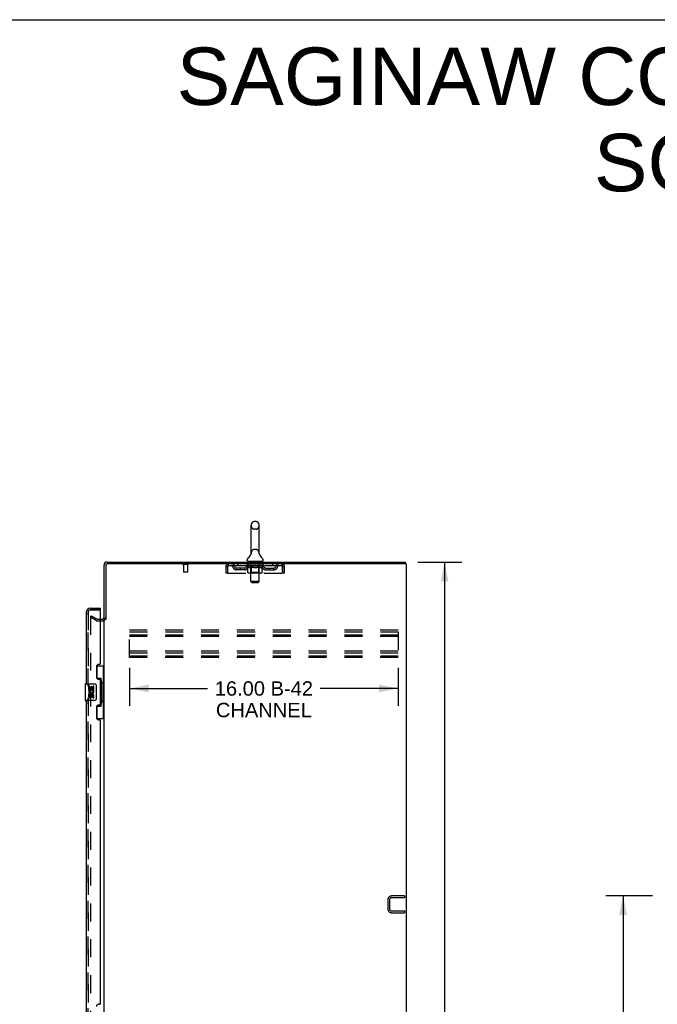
# Model space of a CAD drawing. Header units: inches. Extents: x 0 to 194, y 0 to 126.
# Tile 19 of 21: x 96 to 134, y 67 to 126. Entities that reach past the tile are written whole.
import ezdxf

# ---------------------------------------------------------------- set-up
doc = ezdxf.new("R2010")
doc.units = ezdxf.units.IN
doc.header["$LTSCALE"] = 10.674419
doc.header["$MEASUREMENT"] = 0
doc.linetypes.add('HIDDEN', pattern=[0.2, 0.1, -0.1])
doc.layers.get('0').update_dxf_attribs({"linetype": 'CONTINUOUS'})
for name, color, linetype in [('DEFAULT_2', 8, 'HIDDEN'), ('DIMENSIONS', 7, 'CONTINUOUS'), ('MASTER_DOOR_ASSEMBLY', 7, 'CONTINUOUS'), ('SLAVE_DOOR_ASSEMBLY', 7, 'CONTINUOUS')]:
    doc.layers.add(name, color=color, linetype=linetype)
doc.styles.get("Standard").update_dxf_attribs({"font": 'arial.ttf'})
doc.dimstyles.new('DIMSTYLE_1', dxfattribs={"dimtxt": 0.856237, "dimasz": 1.141649, "dimexe": 0.09, "dimexo": 0.07, "dimgap": 0.0375, "dimtad": 0, "dimtih": 1, "dimtoh": 1, "dimzin": 4, "dimdsep": 46, "dimtxsty": 'Standard', "dimblk": '_FILLED', "dimblk1": '_FILLED', "dimblk2": '_FILLED', "dimcen": 0.09, "dimadec": 3, "dimazin": 1, "dimtfac": 1, "dimtdec": 3, "dimtofl": 0, "dimtmove": 0, "dimatfit": 3, "dimldrblk": '_FILLED', "dimfxl": 0, "dimtolj": 1, "dimtzin": 4, "dimarcsym": 0})

# ---------------------------------------------------------------- blocks, each defined once
blk = doc.blocks.new('_FILLED')
at = {"color": 0, "linetype": 'ByBlock'}
blk.add_solid([(0, 0), (-1, 0.2), (-1, -0.2)], dxfattribs=at)
blk = doc.blocks.new('*D2')
at = {"layer": 'DIMENSIONS', "color": 2, "linetype": 'Continuous'}
for p, q in [((120.169, 93.264), (122.792, 93.264)), ((121.765, 93.264), (121.765, 64.12)), ((121.765, 33.264), (121.765, 62.408)), ((120.169, 33.264), (122.792, 33.264))]:
    blk.add_line(p, q, dxfattribs=at)
at = {"layer": 'DIMENSIONS', "color": 2, "linetype": 'Continuous', "xscale": 1.1416490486, "yscale": 1.1416490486, "zscale": 1.1416490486}
for p, rotation in [((121.765, 93.264), 90), ((121.765, 33.264), 270)]:
    blk.add_blockref('_FILLED', p, dxfattribs=dict(at, rotation=rotation))
at = {"layer": 'DIMENSIONS', "color": 2, "linetype": 'Continuous', "insert": (121.765, 63.692), "char_height": 0.8562, "width": 2.99205, "attachment_point": 2, "line_spacing_factor": 0.9}
blk.add_mtext('60.00', dxfattribs=at)
blk = doc.blocks.new('*D3')
at = {"layer": 'DIMENSIONS', "color": 2, "linetype": 'Continuous'}
for p, q in [((103.003, 86.957), (103.003, 84.703)), ((119.003, 86.957), (119.003, 84.703)), ((103.003, 85.731), (107.651, 85.731)), ((119.003, 85.731), (114.355, 85.731))]:
    blk.add_line(p, q, dxfattribs=at)
at = {"layer": 'DIMENSIONS', "color": 2, "linetype": 'Continuous', "xscale": 1.1416490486, "yscale": 1.1416490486, "zscale": 1.1416490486, "rotation": 180}
blk.add_blockref('_FILLED', (103.003, 85.731), dxfattribs=at)
at = {"layer": 'DIMENSIONS', "color": 2, "linetype": 'Continuous', "xscale": 1.1416490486, "yscale": 1.1416490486, "zscale": 1.1416490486}
blk.add_blockref('_FILLED', (119.003, 85.731), dxfattribs=at)
at = {"layer": 'DIMENSIONS', "color": 2, "linetype": 'Continuous', "insert": (111.003, 86.159), "char_height": 0.8562, "width": 5.84724, "attachment_point": 2, "line_spacing_factor": 0.9}
blk.add_mtext('16.00 B-42\\PCHANNEL', dxfattribs=at)
blk = doc.blocks.new('*D8')
at = {"layer": 'DIMENSIONS', "color": 2, "linetype": 'Continuous'}
for p, q in [((134.156, 73.368), (131.367, 73.368)), ((132.395, 73.368), (132.395, 64.224)), ((132.395, 53.368), (132.395, 62.512)), ((134.156, 53.368), (131.367, 53.368))]:
    blk.add_line(p, q, dxfattribs=at)
at = {"layer": 'DIMENSIONS', "color": 2, "linetype": 'Continuous', "xscale": 1.1416490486, "yscale": 1.1416490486, "zscale": 1.1416490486}
for p, rotation in [((132.395, 73.368), 90), ((132.395, 53.368), 270)]:
    blk.add_blockref('_FILLED', p, dxfattribs=dict(at, rotation=rotation))
at = {"layer": 'DIMENSIONS', "color": 2, "linetype": 'Continuous', "insert": (132.395, 63.796), "char_height": 0.8562, "width": 2.99205, "attachment_point": 2, "line_spacing_factor": 0.9}
blk.add_mtext('20.00', dxfattribs=at)

msp = doc.modelspace()

# ---------------------------------------------------------------- linework, layer by layer
at = {"color": 7, "linetype": 'Continuous'}
for p, q in [((0, 125.581), (194.08, 125.581)), ((110.546, 95.672), (110.418, 95.672)), ((110.24, 93.786), (110.24, 95.449)), ((110.723, 93.786), (110.723, 95.449)), ((110.007, 93.354), (110.007, 93.392)), ((110.044, 93.294), (110.044, 93.264)), ((110.919, 93.294), (110.044, 93.294)), ((110.235, 93.742), (110.235, 93.742)), ((110.239, 93.757), (110.238, 93.756)), ((110.238, 93.756), (110.238, 93.756)), ((110.238, 93.756), (110.238, 93.755)), ((110.24, 93.764), (110.239, 93.763)), ((110.239, 93.763), (110.239, 93.763)), ((110.239, 93.763), (110.239, 93.762)), ((110.239, 93.762), (110.239, 93.761)), ((110.239, 93.762), (110.239, 93.761)), ((110.239, 93.761), (110.239, 93.76)), ((110.239, 93.761), (110.239, 93.76)), ((110.239, 93.76), (110.239, 93.759)), ((110.239, 93.76), (110.239, 93.758)), ((110.239, 93.759), (110.239, 93.758)), ((110.239, 93.758), (110.239, 93.757)), ((110.24, 93.782), (110.24, 93.786)), ((110.24, 93.782), (110.24, 93.781)), ((110.24, 93.781), (110.24, 93.78)), ((110.24, 93.78), (110.24, 93.78)), ((110.24, 93.78), (110.24, 93.779)), ((110.24, 93.779), (110.24, 93.778)), ((110.24, 93.778), (110.24, 93.778)), ((110.24, 93.778), (110.24, 93.777)), ((110.24, 93.777), (110.24, 93.776)), ((110.24, 93.776), (110.24, 93.775)), ((110.24, 93.776), (110.24, 93.774)), ((110.24, 93.775), (110.24, 93.774)), ((110.24, 93.774), (110.24, 93.773)), ((110.24, 93.773), (110.24, 93.772)), ((110.24, 93.773), (110.24, 93.772)), ((110.24, 93.772), (110.24, 93.771)), ((110.24, 93.771), (110.24, 93.77)), ((110.24, 93.771), (110.24, 93.77)), ((110.24, 93.77), (110.24, 93.769)), ((110.24, 93.769), (110.24, 93.768)), ((110.24, 93.769), (110.24, 93.768)), ((110.24, 93.768), (110.24, 93.767)), ((110.24, 93.768), (110.24, 93.767)), ((110.24, 93.767), (110.24, 93.766)), ((110.24, 93.766), (110.24, 93.766)), ((110.24, 93.766), (110.24, 93.765)), ((110.24, 93.765), (110.24, 93.764)), ((110.24, 93.765), (110.24, 93.764)), ((110.723, 93.786), (110.723, 93.782)), ((110.723, 93.781), (110.723, 93.782)), ((110.723, 93.782), (110.723, 93.782)), ((110.723, 93.775), (110.723, 93.776)), ((110.723, 93.774), (110.723, 93.775)), ((110.723, 93.773), (110.723, 93.774)), ((110.723, 93.774), (110.723, 93.774)), ((110.724, 93.773), (110.723, 93.773)), ((110.724, 93.772), (110.724, 93.773)), ((110.724, 93.771), (110.724, 93.772)), ((110.724, 93.77), (110.724, 93.771)), ((110.724, 93.771), (110.724, 93.771)), ((110.724, 93.769), (110.724, 93.77)), ((110.724, 93.77), (110.724, 93.77)), ((110.724, 93.768), (110.724, 93.769)), ((110.724, 93.769), (110.724, 93.769)), ((110.724, 93.767), (110.724, 93.768)), ((110.724, 93.766), (110.724, 93.767)), ((110.724, 93.766), (110.724, 93.767)), ((110.724, 93.765), (110.724, 93.766)), ((110.724, 93.764), (110.724, 93.765)), ((110.724, 93.764), (110.724, 93.765)), ((110.724, 93.763), (110.724, 93.764)), ((110.724, 93.762), (110.724, 93.763)), ((110.725, 93.761), (110.724, 93.762)), ((110.725, 93.761), (110.725, 93.762)), ((110.725, 93.76), (110.725, 93.761)), ((110.725, 93.759), (110.725, 93.76)), ((110.725, 93.758), (110.725, 93.759)), ((110.725, 93.758), (110.725, 93.759)), ((110.725, 93.757), (110.725, 93.758)), ((110.726, 93.756), (110.725, 93.757)), ((110.726, 93.755), (110.725, 93.756)), ((110.729, 93.742), (110.729, 93.742)), ((110.919, 93.294), (110.919, 93.264)), ((110.957, 93.354), (110.957, 93.392)), ((119.43, 93.16), (119.43, 93.264))]:
    msp.add_line(p, q, dxfattribs=at)
at = {"color": 3, "linetype": 'Continuous'}
for p, q in [((101.482, 89.847), (101.482, 93.075)), ((101.586, 93.07), (101.586, 89.847)), ((101.671, 93.264), (119.43, 93.264)), ((119.482, 93.16), (101.676, 93.16)), ((119.482, 93.16), (119.482, 33.368)), ((101.278, 89.868), (101.397, 89.868)), ((101.482, 40.712), (101.482, 89.816))]:
    msp.add_line(p, q, dxfattribs=at)
at = {"color": 7, "linetype": 'Continuous'}
for points in [[(110.723, 93.776), (110.723, 93.777), (110.723, 93.778), (110.723, 93.778), (110.723, 93.779), (110.723, 93.78), (110.723, 93.78), (110.723, 93.781)], [(110.723, 93.778), (110.723, 93.778), (110.723, 93.779), (110.723, 93.78), (110.723, 93.78), (110.723, 93.781)], [(110.723, 93.776), (110.723, 93.776), (110.723, 93.777)]]:
    msp.add_lwpolyline(points, dxfattribs=at)
for centre, radius, start, end in [((110.482, 95.449), 0.241, 123.18477, 180), ((110.418, 95.547), 0.125, 90, 123.18477), ((110.546, 95.547), 0.125, 56.81523, 90), ((110.482, 95.449), 0.241, 0, 56.81523), ((110.132, 93.392), 0.125, 126.74144, 180), ((110.067, 93.354), 0.06, 180, 270), ((109.758, 93.893), 0.5, 306.74144, 344.67913), ((111.206, 93.893), 0.5, 195.32091, 233.25856), ((110.897, 93.354), 0.06, 270, 360), ((110.832, 93.392), 0.125, 0, 53.25856), ((101.671, 93.075), 0.085, 90, 180)]:
    msp.add_arc(centre, radius, start, end, dxfattribs=at)
at = {"color": 3, "linetype": 'Continuous'}
for centre, radius, start, end in [((101.671, 93.075), 0.189, 90, 180), ((101.676, 93.07), 0.09, 90, 180), ((101.397, 89.953), 0.085, 270, 360)]:
    msp.add_arc(centre, radius, start, end, dxfattribs=at)
at = {"layer": 'DEFAULT_2', "color": 8, "linetype": 'HIDDEN'}
for p, q in [((110.546, 95.227), (110.418, 95.227)), ((110.546, 94.009), (110.418, 94.009)), ((110.224, 93.294), (110.224, 93.264)), ((110.235, 93.743), (110.235, 93.742)), ((110.235, 93.742), (110.235, 93.742)), ((110.235, 93.742), (110.235, 93.742)), ((110.235, 93.741), (110.235, 93.741)), ((110.235, 93.741), (110.235, 93.741)), ((110.729, 93.741), (110.729, 93.741)), ((110.739, 93.294), (110.739, 93.264)), ((106.478, 93.117), (106.194, 93.117)), ((106.212, 93.117), (106.212, 92.67)), ((106.46, 93.117), (106.46, 92.67)), ((108.732, 92.993), (108.732, 92.597)), ((108.732, 92.993), (108.836, 92.993)), ((108.836, 92.993), (108.836, 92.597)), ((108.866, 92.597), (108.866, 92.993)), ((108.899, 93.056), (108.899, 93.16)), ((108.899, 93.056), (112.065, 93.056)), ((109.367, 92.805), (109.367, 92.909)), ((109.85, 92.909), (109.367, 92.909)), ((109.85, 92.805), (109.367, 92.805)), ((109.451, 93.16), (109.451, 93.056)), ((109.617, 92.805), (109.617, 92.909)), ((109.976, 93.019), (109.976, 93.051)), ((109.976, 93.05), (110.221, 93.05)), ((110.053, 92.964), (109.976, 93.019)), ((110.988, 93.019), (109.976, 93.019)), ((109.977, 93.05), (109.977, 93.054)), ((110.073, 93.053), (109.977, 93.054)), ((109.983, 93.051), (109.983, 93.056)), ((109.99, 93.048), (109.99, 93.051)), ((109.99, 93.048), (110.973, 93.048)), ((109.997, 93.048), (109.997, 93.051)), ((109.998, 93.048), (109.998, 93.051)), ((110.006, 93.051), (110.006, 93.056)), ((110.019, 93.048), (110.019, 93.051)), ((110.021, 93.048), (110.021, 93.051)), ((110.044, 93.056), (110.044, 93.16)), ((110.044, 93.051), (110.044, 93.056)), ((110.053, 92.639), (110.053, 92.964)), ((110.053, 92.964), (110.065, 92.956)), ((110.055, 93.048), (110.055, 93.051)), ((110.057, 93.048), (110.057, 93.051)), ((110.077, 92.949), (110.065, 92.956)), ((110.073, 93.05), (110.073, 93.053)), ((110.089, 92.943), (110.077, 92.949)), ((110.1, 92.938), (110.088, 92.943)), ((110.094, 93.051), (110.094, 93.056)), ((110.095, 93.048), (110.095, 93.05)), ((110.096, 93.048), (110.096, 93.05)), ((110.098, 93.048), (110.098, 93.05)), ((110.111, 92.933), (110.1, 92.938)), ((110.104, 93.048), (110.104, 93.051)), ((110.104, 93.048), (110.104, 93.05)), ((110.107, 93.048), (110.107, 93.051)), ((110.109, 93.048), (110.109, 93.051)), ((110.123, 92.929), (110.111, 92.933)), ((110.113, 93.048), (110.113, 93.05)), ((110.198, 92.929), (110.123, 92.929)), ((110.124, 93.048), (110.124, 93.05)), ((110.139, 93.048), (110.139, 93.053)), ((110.139, 93.048), (110.139, 93.05)), ((110.155, 93.048), (110.155, 93.05)), ((110.155, 93.048), (110.155, 93.05)), ((110.157, 93.051), (110.157, 93.056)), ((110.164, 93.048), (110.164, 93.051)), ((110.168, 93.048), (110.168, 93.051)), ((110.175, 93.048), (110.175, 93.05)), ((110.184, 93.048), (110.184, 93.054)), ((110.196, 93.048), (110.196, 93.05)), ((110.198, 92.929), (110.209, 92.933)), ((110.199, 93.048), (110.199, 93.05)), ((110.221, 92.938), (110.209, 92.933)), ((110.232, 92.943), (110.22, 92.937)), ((110.221, 93.048), (110.221, 93.05)), ((110.274, 93.05), (110.225, 93.05)), ((110.229, 93.051), (110.229, 93.056)), ((110.232, 92.641), (110.232, 93.016)), ((110.244, 92.949), (110.232, 92.943)), ((110.233, 92.104), (110.233, 93.264)), ((110.234, 93.048), (110.234, 93.051)), ((110.238, 93.048), (110.238, 93.051)), ((110.243, 93.048), (110.243, 93.055)), ((110.255, 92.956), (110.243, 92.949)), ((110.246, 93.048), (110.246, 93.05)), ((110.255, 93.048), (110.255, 93.05)), ((110.267, 92.964), (110.255, 92.956)), ((110.267, 92.639), (110.267, 92.964)), ((110.267, 92.964), (110.29, 92.956)), ((110.274, 93.048), (110.274, 93.05)), ((110.334, 93.05), (110.287, 93.05)), ((110.313, 92.949), (110.29, 92.956)), ((110.303, 93.048), (110.303, 93.05)), ((110.309, 93.051), (110.309, 93.056)), ((110.312, 93.048), (110.312, 93.051)), ((110.336, 92.943), (110.313, 92.949)), ((110.314, 93.048), (110.314, 93.055)), ((110.316, 93.048), (110.316, 93.051)), ((110.322, 93.048), (110.322, 93.051)), ((110.334, 93.048), (110.334, 93.05)), ((110.358, 92.938), (110.336, 92.943)), ((110.398, 93.05), (110.355, 93.05)), ((110.381, 92.933), (110.358, 92.938)), ((110.365, 93.048), (110.365, 93.05)), ((110.377, 93.284), (110.377, 93.204)), ((110.403, 92.929), (110.38, 92.933)), ((110.577, 93.194), (110.387, 93.194)), ((110.39, 93.05), (110.482, 93.056)), ((110.394, 93.051), (110.394, 93.056)), ((110.394, 93.051), (110.394, 93.056)), ((110.394, 93.056), (110.394, 93.056)), ((110.394, 93.048), (110.394, 93.051)), ((110.398, 93.048), (110.398, 93.051)), ((110.398, 93.048), (110.398, 93.05)), ((110.399, 93.048), (110.399, 93.051)), ((110.561, 92.929), (110.403, 92.929)), ((110.465, 93.05), (110.427, 93.05)), ((110.431, 93.048), (110.431, 93.05)), ((110.465, 93.048), (110.465, 93.05)), ((110.48, 93.051), (110.48, 93.051)), ((110.48, 93.048), (110.48, 93.051)), ((110.48, 93.048), (110.48, 93.051)), ((110.482, 93.051), (110.482, 93.056)), ((110.482, 93.056), (110.573, 93.05)), ((110.484, 93.048), (110.484, 93.051)), ((110.484, 93.048), (110.484, 93.051)), ((110.484, 93.051), (110.484, 93.051)), ((110.499, 93.048), (110.499, 93.05)), ((110.499, 93.05), (110.537, 93.05)), ((110.533, 93.048), (110.533, 93.05)), ((110.561, 92.929), (110.583, 92.933)), ((110.565, 93.048), (110.565, 93.051)), ((110.565, 93.048), (110.565, 93.05)), ((110.565, 93.05), (110.609, 93.05)), ((110.566, 93.048), (110.566, 93.051)), ((110.569, 93.051), (110.569, 93.056)), ((110.569, 93.056), (110.57, 93.056)), ((110.569, 93.048), (110.569, 93.051)), ((110.57, 93.051), (110.57, 93.056)), ((110.605, 92.938), (110.583, 92.933)), ((110.587, 93.284), (110.587, 93.204)), ((110.599, 93.048), (110.599, 93.05)), ((110.627, 92.943), (110.605, 92.937)), ((110.649, 92.949), (110.627, 92.943)), ((110.63, 93.048), (110.63, 93.05)), ((110.63, 93.05), (110.677, 93.05)), ((110.642, 93.048), (110.642, 93.051)), ((110.648, 93.048), (110.648, 93.051)), ((110.672, 92.956), (110.649, 92.949)), ((110.65, 93.048), (110.65, 93.055)), ((110.652, 93.048), (110.652, 93.051)), ((110.655, 93.051), (110.655, 93.056)), ((110.661, 93.048), (110.661, 93.05)), ((110.695, 92.963), (110.672, 92.956)), ((110.69, 93.048), (110.69, 93.05)), ((110.69, 93.05), (110.739, 93.05)), ((110.695, 92.639), (110.695, 92.963)), ((110.695, 92.963), (110.706, 92.956)), ((110.717, 92.949), (110.706, 92.956)), ((110.709, 93.048), (110.709, 93.05)), ((110.728, 92.943), (110.717, 92.949)), ((110.718, 93.048), (110.718, 93.05)), ((110.721, 93.048), (110.721, 93.055)), ((110.726, 93.048), (110.726, 93.051)), ((110.739, 92.938), (110.728, 92.943)), ((110.73, 93.048), (110.73, 93.051)), ((110.731, 92.104), (110.731, 93.264)), ((110.732, 92.641), (110.732, 93.016)), ((110.735, 93.051), (110.735, 93.056)), ((110.75, 92.933), (110.739, 92.938)), ((110.743, 93.048), (110.743, 93.05)), ((110.743, 93.05), (110.904, 93.05)), ((110.761, 92.929), (110.75, 92.933)), ((110.844, 92.929), (110.761, 92.929)), ((110.765, 93.048), (110.765, 93.05)), ((110.767, 93.048), (110.767, 93.05)), ((110.78, 93.048), (110.78, 93.054)), ((110.789, 93.048), (110.789, 93.05)), ((110.796, 93.048), (110.796, 93.051)), ((110.8, 93.048), (110.8, 93.051)), ((110.807, 93.051), (110.807, 93.056)), ((110.808, 93.048), (110.808, 93.05)), ((110.808, 93.048), (110.808, 93.05)), ((110.825, 93.048), (110.825, 93.053)), ((110.825, 93.048), (110.825, 93.05)), ((110.84, 93.048), (110.84, 93.05)), ((110.844, 92.929), (110.854, 92.933)), ((110.851, 93.048), (110.851, 93.05)), ((110.854, 93.048), (110.854, 93.051)), ((110.865, 92.938), (110.854, 92.933)), ((110.857, 93.048), (110.857, 93.051)), ((110.86, 93.048), (110.86, 93.051)), ((110.86, 93.048), (110.86, 93.05)), ((110.876, 92.943), (110.865, 92.938)), ((110.866, 93.048), (110.866, 93.05)), ((110.868, 93.048), (110.868, 93.05)), ((110.869, 93.048), (110.869, 93.05)), ((110.87, 93.051), (110.87, 93.056)), ((110.887, 92.949), (110.876, 92.943)), ((110.898, 92.956), (110.886, 92.949)), ((110.909, 92.963), (110.898, 92.955)), ((110.907, 93.048), (110.907, 93.051)), ((110.909, 93.048), (110.909, 93.051)), ((110.909, 92.963), (110.988, 93.019)), ((110.909, 92.639), (110.909, 92.963)), ((110.919, 93.056), (110.919, 93.16)), ((110.92, 93.051), (110.92, 93.056)), ((110.943, 93.048), (110.943, 93.051)), ((110.945, 93.048), (110.945, 93.051)), ((110.958, 93.051), (110.958, 93.056)), ((110.966, 93.048), (110.966, 93.051)), ((110.966, 93.048), (110.966, 93.051)), ((110.973, 93.048), (110.973, 93.051)), ((110.98, 93.051), (110.98, 93.056)), ((110.988, 93.019), (110.988, 93.056)), ((111.113, 92.909), (111.596, 92.909)), ((111.113, 92.805), (111.596, 92.805)), ((111.346, 92.805), (111.346, 92.909)), ((111.513, 93.16), (111.513, 93.056)), ((111.596, 92.805), (111.596, 92.909)), ((112.065, 93.16), (112.065, 93.056)), ((112.098, 92.993), (112.098, 92.597)), ((112.128, 92.597), (112.128, 92.993)), ((112.232, 92.993), (112.128, 92.993)), ((112.232, 92.597), (112.232, 92.993)), ((106.45, 92.66), (106.222, 92.66)), ((108.836, 92.597), (108.732, 92.597)), ((108.866, 92.597), (112.098, 92.597)), ((110.875, 92.61), (110.087, 92.61)), ((110.232, 92.641), (110.2, 92.61)), ((110.732, 92.641), (110.232, 92.641)), ((110.678, 92.61), (110.68, 92.61)), ((110.684, 92.612), (110.686, 92.613)), ((110.686, 92.613), (110.688, 92.615)), ((110.732, 92.641), (110.764, 92.61)), ((112.232, 92.597), (112.128, 92.597)), ((110.293, 92.044), (110.233, 92.104)), ((110.731, 92.104), (110.233, 92.104)), ((110.293, 92.044), (110.671, 92.044)), ((110.671, 92.044), (110.731, 92.104)), ((100.721, 90.069), (100.669, 89.978)), ((100.669, 89.998), (100.669, 40.53)), ((101.009, 89.782), (100.669, 89.978)), ((100.721, 90.069), (101.061, 89.872)), ((101.078, 89.868), (101.278, 89.868)), ((101.078, 89.764), (101.397, 89.764)), ((103.003, 87.576), (103.003, 89.201)), ((119.003, 89.201), (103.003, 89.201)), ((103.003, 89.097), (119.003, 89.097)), ((103.003, 88.93), (119.003, 88.93)), ((119.003, 88.826), (103.003, 88.826)), ((119.003, 89.097), (119.003, 87.68)), ((119.003, 87.951), (103.003, 87.951)), ((103.003, 87.847), (119.003, 87.847)), ((103.003, 87.68), (119.003, 87.68)), ((119.003, 87.576), (103.003, 87.576)), ((119.378, 73.368), (118.624, 73.368)), ((119.378, 73.368), (119.378, 73.264)), ((118.378, 73.121), (118.378, 72.614)), ((118.482, 73.121), (118.482, 72.614)), ((119.378, 73.264), (118.624, 73.264)), ((118.624, 72.472), (119.378, 72.472)), ((118.624, 72.368), (119.378, 72.368)), ((119.378, 72.472), (119.378, 72.368))]:
    msp.add_line(p, q, dxfattribs=at)
for points in [[(108.866, 92.993), (108.868, 93.012), (108.871, 93.03), (108.873, 93.048), (108.875, 93.065), (108.878, 93.082), (108.88, 93.097), (108.882, 93.111), (108.885, 93.124), (108.887, 93.134), (108.889, 93.143), (108.892, 93.151), (108.894, 93.156), (108.897, 93.159), (108.899, 93.16)], [(108.866, 92.993), (108.868, 93), (108.871, 93.007), (108.873, 93.014), (108.875, 93.02), (108.878, 93.026), (108.88, 93.032), (108.882, 93.038), (108.885, 93.042), (108.887, 93.046), (108.889, 93.05), (108.892, 93.052), (108.894, 93.054), (108.897, 93.056), (108.899, 93.056)], [(112.065, 93.16), (112.067, 93.159), (112.07, 93.156), (112.072, 93.151), (112.074, 93.143), (112.077, 93.134), (112.079, 93.124), (112.081, 93.111), (112.084, 93.097), (112.086, 93.082), (112.088, 93.065), (112.091, 93.048), (112.093, 93.03), (112.096, 93.012), (112.098, 92.993)], [(112.065, 93.056), (112.067, 93.056), (112.07, 93.054), (112.072, 93.052), (112.074, 93.05), (112.077, 93.046), (112.079, 93.042), (112.081, 93.038), (112.084, 93.032), (112.086, 93.026), (112.088, 93.02), (112.091, 93.014), (112.093, 93.007), (112.096, 93), (112.098, 92.993)], [(110.087, 92.61), (110.083, 92.61), (110.079, 92.611), (110.075, 92.612), (110.071, 92.613), (110.068, 92.615), (110.064, 92.618), (110.061, 92.62), (110.058, 92.624), (110.056, 92.627), (110.054, 92.631), (110.053, 92.635), (110.053, 92.639)], [(110.284, 92.61), (110.282, 92.61), (110.28, 92.611), (110.278, 92.612), (110.276, 92.613), (110.274, 92.615), (110.273, 92.618), (110.271, 92.62), (110.27, 92.624), (110.269, 92.627), (110.268, 92.631), (110.267, 92.635), (110.267, 92.639)], [(110.68, 92.61), (110.682, 92.611), (110.684, 92.612)], [(110.688, 92.615), (110.689, 92.618), (110.691, 92.62), (110.692, 92.624), (110.693, 92.627)], [(110.689, 92.618), (110.691, 92.62), (110.692, 92.624)], [(110.693, 92.627), (110.694, 92.631), (110.695, 92.635), (110.695, 92.639)], [(110.694, 92.631), (110.695, 92.635), (110.695, 92.639)], [(110.875, 92.61), (110.879, 92.61), (110.883, 92.611), (110.887, 92.612), (110.891, 92.613), (110.894, 92.615), (110.898, 92.618), (110.901, 92.62), (110.903, 92.624), (110.906, 92.627), (110.907, 92.631), (110.908, 92.635), (110.909, 92.639)], [(100.687, 90.018), (100.685, 90.018), (100.683, 90.018), (100.681, 90.017), (100.679, 90.016), (100.678, 90.015), (100.676, 90.014), (100.675, 90.013), (100.673, 90.011), (100.672, 90.009), (100.671, 90.007), (100.67, 90.005), (100.67, 90.003), (100.669, 90.001), (100.669, 89.998)], [(100.694, 90.016), (100.693, 90.017), (100.691, 90.018), (100.689, 90.018), (100.687, 90.018), (100.687, 90.018)]]:
    msp.add_lwpolyline(points, dxfattribs=at)
for centre, radius, start, end in [((110.482, 95.449), 0.241, 180, 236.81523), ((110.418, 95.352), 0.125, 236.81523, 270), ((110.546, 95.352), 0.125, 270, 303.18477), ((110.482, 95.449), 0.241, 303.18477, 360), ((110.482, 93.786), 0.241, 123.18477, 180), ((110.418, 93.884), 0.125, 90, 123.18477), ((110.546, 93.884), 0.125, 56.81523, 90), ((110.482, 93.786), 0.241, 0, 56.81523), ((110.203, 93.264), 0.03, 0, 90), ((110.367, 93.284), 0.01, 0, 90), ((110.597, 93.284), 0.01, 90, 180), ((110.761, 93.264), 0.03, 90, 180), ((106.194, 93.138), 0.0215, 90, 270), ((106.478, 93.138), 0.0215, 270, 90), ((108.899, 92.993), 0.167, 90, 180), ((108.899, 92.993), 0.063, 90, 180), ((109.078, 92.993), 0.167, 8.07163, 90), ((109.079, 92.993), 0.0625, 7.98631, 90), ((109.367, 93.034), 0.229, 187.98631, 270), ((109.367, 93.034), 0.125, 188.07163, 270), ((109.85, 93.034), 0.125, 270, 351.92837), ((109.85, 93.034), 0.229, 270, 352.01369), ((110.139, 92.993), 0.167, 90, 171.92837), ((110.139, 92.993), 0.0625, 90, 172.01369), ((110.2, 93.016), 0.0318, 0, 89.99999), ((110.387, 93.204), 0.01, 180, 270), ((110.577, 93.204), 0.01, 270, 360), ((110.764, 93.016), 0.0318, 90.00001, 180), ((110.824, 92.993), 0.167, 8.07163, 90), ((110.825, 92.993), 0.0625, 7.98631, 90), ((111.113, 93.034), 0.229, 187.98631, 270), ((111.113, 93.034), 0.125, 188.07163, 270), ((111.596, 93.034), 0.125, 270, 351.92837), ((111.596, 93.034), 0.229, 270, 352.01369), ((111.886, 92.993), 0.167, 90, 171.92837), ((111.885, 92.993), 0.0625, 90, 172.01369), ((112.065, 92.993), 0.167, 0, 90), ((112.065, 92.993), 0.063, 0, 90), ((106.222, 92.67), 0.01, 180, 270), ((106.45, 92.67), 0.01, 270, 360), ((101.078, 89.901), 0.137, 240, 270), ((101.078, 89.901), 0.033, 240, 270), ((101.397, 89.953), 0.189, 270, 360), ((118.624, 73.121), 0.246, 90, 180), ((118.624, 73.121), 0.142, 90, 180), ((118.624, 72.614), 0.246, 180, 270), ((118.624, 72.614), 0.142, 180, 270)]:
    msp.add_arc(centre, radius, start, end, dxfattribs=at)
for centre, major_axis, ratio, start_param, end_param in [((110.482, 93.056), (0.506, 0.005), 0.05963, 9.249616, 9.431313), ((110.482, 93.056), (0.506, 0), 0.060556, -3.083241, -2.96706), ((109.94, 93.046), (0.158, 0.002), 0.05963, 0.25549, 1.295341), ((110.482, 93.056), (0.506, 0.011), 0.05688, 2.791345, 2.965878), ((109.995, 93.046), (0.158, -0.002), 0.05963, 0.605815, 1.645666), ((110.482, 93.056), (0.506, -0.005), 0.05963, -2.96643, -2.791898), ((109.94, 93.041), (0.158, 0.003), 0.05688, 1.20151, 1.294789), ((109.995, 93.041), (0.158, 0), 0.060556, 1.551758, 1.645036), ((109.96, 93.041), (0.158, 0.002), 0.05963, 1.170259, 1.376596), ((109.996, 93.043), (0.131, 0.001), 0.05963, 1.065228, 1.614276), ((109.98, 93.043), (0.131, 0.003), 0.05688, 0.890143, 1.43919), ((110.027, 93.043), (0.131, 0), 0.060556, 1.240391, 1.789438), ((109.937, 93.046), (0.158, 0.003), 0.05688, 0.080405, 1.120256), ((110.482, 93.056), (0.506, 0.015), 0.052395, 2.616403, 2.790936), ((110.045, 93.046), (0.158, -0.003), 0.05688, 0.7809, 1.820751), ((110.482, 93.056), (0.506, -0.011), 0.05688, -2.791345, -2.616812), ((109.937, 93.041), (0.158, 0.005), 0.052395, 1.026568, 1.119847), ((110.045, 93.041), (0.158, -0.002), 0.05963, 1.72692, 1.820198), ((109.98, 93.043), (0.131, 0.004), 0.052395, 0.715201, 1.264248), ((110.071, 93.043), (0.131, -0.001), 0.05963, 1.415553, 1.9646), ((110.482, 93.056), (0.506, 0.02), 0.046319, 2.441654, 2.616187), ((110.109, 93.046), (0.158, -0.005), 0.052395, 0.955842, 1.995693), ((109.951, 93.046), (0.158, 0.005), 0.052395, -0.094537, 0.945314), ((110.482, 93.056), (0.506, -0.015), 0.052395, -2.616403, -2.44187), ((109.951, 93.041), (0.158, 0.006), 0.046319, 0.851819, 0.945098), ((110.109, 93.041), (0.158, -0.003), 0.05688, 1.902006, 1.995284), ((109.994, 93.043), (0.131, 0.005), 0.046319, 0.540452, 1.089499), ((110.128, 93.043), (0.131, -0.003), 0.05688, 1.590638, 2.139686), ((109.96, 93.046), (0.158, 0), 0.060556, 0.430652, 0.777569), ((110.482, 93.056), (0.506, 0.024), 0.038841, 2.267123, 2.441656), ((110.183, 93.046), (0.158, -0.006), 0.046319, 1.130591, 2.170442), ((109.981, 93.046), (0.158, 0.006), 0.046319, -0.269286, 0.770565), ((110.482, 93.056), (0.506, -0.02), 0.046319, -2.441654, -2.267121), ((109.981, 93.041), (0.158, 0.007), 0.038841, 0.677289, 0.770567), ((110.183, 93.041), (0.158, -0.005), 0.052395, 2.076947, 2.170226), ((110.024, 93.043), (0.131, 0.006), 0.038841, 0.365921, 0.914969), ((110.195, 93.043), (0.131, -0.004), 0.052395, 1.76558, 2.314627), ((110.482, 93.056), (0.506, 0.027), 0.030195, 2.09281, 2.267343), ((110.267, 93.046), (0.158, -0.007), 0.038841, 1.305122, 2.344973), ((110.026, 93.046), (0.158, 0.007), 0.038841, -0.443817, 0.596034), ((110.482, 93.056), (0.506, -0.024), 0.038841, -2.267123, -2.092591), ((110.026, 93.041), (0.158, 0.008), 0.030195, 0.502975, 0.596254), ((110.267, 93.041), (0.158, -0.006), 0.046319, 2.251696, 2.344975), ((110.067, 93.043), (0.131, 0.007), 0.030195, 0.191608, 0.740655), ((110.272, 93.043), (0.131, -0.005), 0.046319, 1.940329, 2.489376), ((110.084, 93.046), (0.158, 0.008), 0.030195, -0.61813, 0.421721), ((110.482, 93.056), (0.506, 0.029), 0.020645, 1.918687, 2.09322), ((110.357, 93.046), (0.158, -0.008), 0.030195, 1.479435, 2.519286), ((110.482, 93.056), (0.506, -0.027), 0.030195, -2.09281, -1.918277), ((110.084, 93.041), (0.158, 0.009), 0.020645, 0.328852, 0.422131), ((110.357, 93.041), (0.158, -0.007), 0.038841, 2.426227, 2.519505), ((110.123, 93.043), (0.131, 0.007), 0.020645, 0.017485, 0.566532), ((110.354, 93.043), (0.131, -0.006), 0.038841, 2.11486, 2.663907), ((110.155, 93.046), (0.158, 0.009), 0.020645, -0.792253, 0.247598), ((110.482, 93.056), (0.506, 0.03), 0.010478, 1.744704, 1.919237), ((110.451, 93.046), (0.158, -0.009), 0.020645, 1.653558, 2.693409), ((110.482, 93.056), (0.506, -0.029), 0.020645, -1.918687, -1.744154), ((110.155, 93.041), (0.158, 0.009), 0.010478, 0.154869, 0.248148), ((110.451, 93.041), (0.158, -0.008), 0.030195, 2.60054, 2.693819), ((110.19, 93.043), (0.131, 0.008), 0.010478, 6.126688, 6.675735), ((110.441, 93.043), (0.131, -0.007), 0.030195, 2.289173, 2.83822), ((110.236, 93.046), (0.158, 0.009), 0.010478, -0.966236, -0.000846), ((110.546, 93.046), (0.158, -0.009), 0.010478, 1.827541, 2.867392), ((110.482, 93.056), (0.506, -0.03), 0.010478, -1.744704, -1.570171), ((110.546, 93.041), (0.158, -0.009), 0.020645, 2.774664, 2.867942), ((110.529, 93.043), (0.131, -0.007), 0.020645, 2.463296, 3.012344), ((110.417, 93.046), (0.158, 0.009), 0.010478, 0.274201, 1.314052), ((110.349, 93.043), (0.131, 0.008), 0.010478, -0.000483, 0.504314), ((110.324, 93.041), (0.158, 0.009), 0.010478, 0.099668, 0.192946), ((110.482, 93.056), (0.506, 0.03), 0.010478, -1.571421, -1.396888), ((110.639, 93.041), (0.158, -0.009), 0.010478, 2.948646, 3.041925), ((110.615, 93.043), (0.131, -0.008), 0.010478, 2.637279, 3.142076), ((110.512, 93.046), (0.158, 0.009), 0.020645, 0.448184, 1.488034), ((110.435, 93.043), (0.131, 0.007), 0.020645, 0.129249, 0.678296), ((110.417, 93.041), (0.158, 0.009), 0.020645, 0.273651, 0.366929), ((110.728, 93.046), (0.158, -0.009), 0.010478, -3.140747, -2.175357), ((110.482, 93.056), (0.506, 0.029), 0.020645, -1.397439, -1.222906), ((110.482, 93.056), (0.506, -0.03), 0.010478, 1.222355, 1.396888), ((110.606, 93.046), (0.158, 0.008), 0.030195, 0.622307, 1.662158), ((110.523, 93.043), (0.131, 0.007), 0.030195, 0.303372, 0.852419), ((110.773, 93.043), (0.131, -0.008), 0.010478, 2.749043, 3.29809), ((110.809, 93.046), (0.158, -0.009), 0.020645, 2.893995, 3.933846), ((110.512, 93.041), (0.158, 0.008), 0.030195, 0.447774, 0.541052), ((110.809, 93.041), (0.158, -0.009), 0.010478, 2.893445, 2.986723), ((110.482, 93.056), (0.506, 0.027), 0.030195, -1.223315, -1.048783), ((110.482, 93.056), (0.506, -0.029), 0.020645, 1.048373, 1.222906), ((110.697, 93.046), (0.158, 0.007), 0.038841, 0.79662, 1.836471), ((110.609, 93.043), (0.131, 0.006), 0.038841, 0.477686, 1.026733), ((110.84, 93.043), (0.131, -0.007), 0.020645, 2.57506, 3.124108), ((110.879, 93.046), (0.158, -0.008), 0.030195, 2.719872, 3.759723), ((110.781, 93.046), (0.158, 0.006), 0.046319, 0.971151, 2.011002), ((110.606, 93.041), (0.158, 0.007), 0.038841, 0.622087, 0.715366), ((110.879, 93.041), (0.158, -0.009), 0.020645, 2.719462, 2.812741), ((110.482, 93.056), (0.506, 0.024), 0.038841, -1.049002, -0.874469), ((110.482, 93.056), (0.506, -0.027), 0.030195, 0.87425, 1.048783), ((110.692, 93.043), (0.131, 0.005), 0.046319, 0.652216, 1.201263), ((110.855, 93.046), (0.158, 0.005), 0.052395, 1.1459, 2.185751), ((110.896, 93.043), (0.131, -0.007), 0.030195, 2.400937, 2.949985), ((110.938, 93.046), (0.158, -0.007), 0.038841, 2.545558, 3.585409), ((110.768, 93.043), (0.131, 0.004), 0.052395, 0.826965, 1.376012), ((110.697, 93.041), (0.158, 0.006), 0.046319, 0.796618, 0.889896), ((110.938, 93.041), (0.158, -0.008), 0.030195, 2.545339, 2.638617), ((110.919, 93.046), (0.158, 0.003), 0.05688, 1.320842, 2.360692), ((110.482, 93.056), (0.506, 0.02), 0.046319, -0.874471, -0.699939), ((110.482, 93.056), (0.506, -0.024), 0.038841, 0.699936, 0.874469), ((110.983, 93.046), (0.158, -0.006), 0.046319, 2.371028, 3.410879), ((110.94, 93.043), (0.131, -0.006), 0.038841, 2.226624, 2.775671), ((110.969, 93.046), (0.158, 0.002), 0.05963, 1.495927, 2.535778), ((110.836, 93.043), (0.131, 0.003), 0.05688, 1.001907, 1.550954), ((111.013, 93.046), (0.158, -0.005), 0.052395, 2.196279, 3.23613), ((110.781, 93.041), (0.158, 0.005), 0.052395, 0.971367, 1.064645), ((110.969, 93.043), (0.131, -0.005), 0.046319, 2.052093, 2.601141), ((111.004, 93.046), (0.158, 0), 0.060556, 1.671089, 2.71094), ((110.983, 93.041), (0.158, -0.007), 0.038841, 2.371026, 2.464304), ((111.026, 93.046), (0.158, -0.003), 0.05688, 2.021337, 3.061188), ((110.482, 93.056), (0.506, 0.015), 0.052395, -0.699723, -0.52519), ((110.482, 93.056), (0.506, -0.02), 0.046319, 0.525406, 0.699939), ((111.023, 93.046), (0.158, -0.002), 0.05963, 1.846251, 2.886102), ((110.893, 93.043), (0.131, 0.001), 0.05963, 1.176993, 1.72604), ((110.984, 93.043), (0.131, -0.004), 0.052395, 1.877344, 2.426392), ((110.937, 93.043), (0.131, 0), 0.060556, 1.352155, 1.901202), ((110.983, 93.043), (0.131, -0.003), 0.05688, 1.702402, 2.25145), ((110.968, 93.043), (0.131, -0.001), 0.05963, 1.527317, 2.076364), ((110.855, 93.041), (0.158, 0.003), 0.05688, 1.146309, 1.239587), ((111.013, 93.041), (0.158, -0.006), 0.046319, 2.196495, 2.289773), ((110.482, 93.056), (0.506, 0.011), 0.05688, -0.524781, -0.350248), ((110.482, 93.056), (0.506, -0.015), 0.052395, 0.350657, 0.52519), ((110.919, 93.041), (0.158, 0.002), 0.05963, 1.321394, 1.414673), ((111.026, 93.041), (0.158, -0.005), 0.052395, 2.021746, 2.115024), ((110.482, 93.056), (0.506, 0.005), 0.05963, -0.349695, -0.175162), ((110.482, 93.056), (0.506, -0.011), 0.05688, 0.175715, 0.350248), ((110.969, 93.041), (0.158, 0), 0.060556, 1.496556, 1.589835), ((111.023, 93.041), (0.158, -0.003), 0.05688, 1.846804, 1.940083), ((111.004, 93.041), (0.158, -0.002), 0.05963, 1.671719, 1.764997), ((110.482, 93.056), (0.506, 0), 0.060556, -0.174533, 0), ((110.482, 93.056), (0.506, -0.005), 0.05963, 0.000629, 0.175162)]:
    msp.add_ellipse(centre, major_axis=major_axis, ratio=ratio, start_param=start_param, end_param=end_param, dxfattribs=at)
at = {"layer": 'MASTER_DOOR_ASSEMBLY', "color": 3, "linetype": 'Continuous'}
for p, q in [((100.67, 90.514), (101.278, 90.514)), ((101.278, 87.221), (101.278, 90.39)), ((100.424, 90.267), (100.424, 86.014)), ((101.028, 87.031), (101.028, 86.411)), ((101.218, 87.161), (101.158, 87.161)), ((101.158, 86.281), (101.218, 86.281)), ((101.278, 84.806), (101.278, 86.221)), ((100.424, 85.014), (100.424, 65.764)), ((101.028, 84.616), (101.028, 83.996)), ((101.218, 84.746), (101.158, 84.746)), ((101.158, 83.866), (101.218, 83.866)), ((101.278, 66.971), (101.278, 83.806)), ((101.218, 66.911), (101.158, 66.911))]:
    msp.add_line(p, q, dxfattribs=at)
at = {"layer": 'MASTER_DOOR_ASSEMBLY', "color": 8, "linetype": 'HIDDEN'}
for p, q in [((101.258, 90.41), (100.67, 90.41)), ((100.528, 90.267), (100.528, 85.859)), ((100.528, 85.169), (100.528, 65.609))]:
    msp.add_line(p, q, dxfattribs=at)
at = {"layer": 'MASTER_DOOR_ASSEMBLY', "color": 7, "linetype": 'Continuous'}
for p, q in [((101.278, 90.41), (101.258, 90.41)), ((101.278, 90.41), (101.278, 90.514)), ((101.041, 87.089), (101.482, 87.089)), ((101.078, 86.309), (101.078, 87.089)), ((101.443, 86.064), (101.443, 87.089)), ((101.078, 86.354), (101.305, 86.354)), ((101.305, 84.674), (101.305, 86.354)), ((100.364, 85.999), (100.364, 85.029)), ((100.379, 86.014), (100.919, 86.014)), ((100.567, 85.86), (100.567, 85.629)), ((100.63, 85.86), (100.567, 85.86)), ((100.63, 85.692), (100.63, 85.86)), ((100.693, 85.692), (100.63, 85.692)), ((100.693, 85.828), (100.693, 85.692)), ((100.753, 85.828), (100.693, 85.828)), ((100.753, 85.692), (100.753, 85.828)), ((100.818, 85.692), (100.753, 85.692)), ((100.818, 85.86), (100.818, 85.692)), ((100.881, 85.86), (100.818, 85.86)), ((100.881, 85.629), (100.881, 85.86)), ((101.019, 85.914), (101.019, 85.114)), ((101.342, 86.115), (101.342, 86.094)), ((101.342, 86.064), (101.342, 84.964)), ((101.465, 86.064), (101.342, 86.064)), ((101.465, 84.964), (101.465, 86.064)), ((100.567, 85.629), (100.829, 85.629)), ((100.567, 85.399), (100.567, 85.262)), ((100.63, 85.399), (100.567, 85.399)), ((100.638, 85.593), (100.58, 85.618)), ((100.63, 85.262), (100.63, 85.399)), ((100.693, 85.304), (100.693, 85.262)), ((100.753, 85.242), (100.753, 85.311)), ((100.829, 85.629), (100.801, 85.61)), ((100.818, 85.304), (100.818, 85.168)), ((100.818, 85.168), (100.881, 85.168)), ((100.863, 85.629), (100.881, 85.629)), ((100.881, 85.168), (100.881, 85.304)), ((100.919, 85.014), (100.379, 85.014)), ((101.078, 83.939), (101.078, 84.719)), ((101.078, 84.674), (101.305, 84.674)), ((101.465, 84.964), (101.342, 84.964)), ((101.342, 84.934), (101.342, 84.913)), ((101.443, 83.939), (101.443, 84.964)), ((101.041, 83.939), (101.482, 83.939))]:
    msp.add_line(p, q, dxfattribs=at)
for points in [[(101.269, 86.253), (101.271, 86.257), (101.277, 86.265), (101.281, 86.273), (101.286, 86.28), (101.289, 86.287), (101.293, 86.293), (101.296, 86.299), (101.298, 86.305), (101.3, 86.31), (101.302, 86.315), (101.303, 86.319), (101.304, 86.323), (101.305, 86.327), (101.305, 86.33)], [(101.012, 85.95), (101.014, 85.944), (101.016, 85.939), (101.017, 85.933), (101.018, 85.926), (101.019, 85.92), (101.019, 85.914)], [(101.019, 85.114), (101.019, 85.108), (101.018, 85.101), (101.017, 85.095), (101.016, 85.089), (101.014, 85.083), (101.012, 85.078)], [(101.305, 84.698), (101.305, 84.701), (101.304, 84.705), (101.303, 84.709), (101.302, 84.713), (101.3, 84.718), (101.298, 84.723), (101.296, 84.728), (101.293, 84.734), (101.289, 84.741), (101.286, 84.748), (101.281, 84.755), (101.277, 84.763), (101.271, 84.771), (101.269, 84.775)]]:
    msp.add_lwpolyline(points, dxfattribs=at)
at = {"layer": 'MASTER_DOOR_ASSEMBLY', "color": 3, "linetype": 'Continuous'}
for centre, radius, start, end in [((100.67, 90.267), 0.246, 90, 180), ((101.258, 90.39), 0.02, 0, 90), ((101.158, 87.031), 0.13, 90, 180), ((101.218, 87.221), 0.06, 270, 360), ((101.158, 86.411), 0.13, 180, 270), ((101.218, 86.221), 0.06, 0, 90), ((101.158, 84.616), 0.13, 90, 180), ((101.218, 84.806), 0.06, 270, 360), ((101.158, 83.996), 0.13, 180, 270), ((101.218, 83.806), 0.06, 0, 90), ((101.158, 66.781), 0.13, 90, 180), ((101.218, 66.971), 0.06, 270, 360)]:
    msp.add_arc(centre, radius, start, end, dxfattribs=at)
at = {"layer": 'MASTER_DOOR_ASSEMBLY', "color": 8, "linetype": 'HIDDEN'}
msp.add_arc((100.67, 90.267), 0.142, 90, 180, dxfattribs=at)
at = {"layer": 'MASTER_DOOR_ASSEMBLY', "color": 7, "linetype": 'Continuous'}
for centre, radius, start, end in [((100.588, 90.124), 0.26, 87.39251, 90), ((100.379, 85.999), 0.015, 90, 180), ((100.919, 85.914), 0.1, 21.20502, 90), ((100.724, 85.556), 0.157, 156.59665, 341.87913), ((100.661, 85.262), 0.0943, 180, 248.67039), ((100.661, 85.262), 0.0943, 248.69989, 347.43379), ((100.724, 85.556), 0.0943, 156.59665, 35.11217), ((100.661, 85.262), 0.0314, 180, 0.04847), ((100.787, 85.304), 0.0943, 0, 180), ((100.788, 85.3), 0.0362, 83.42855, 161.76278), ((100.787, 85.304), 0.0314, 0, 81.22946), ((100.724, 85.556), 0.157, 25.73705, 27.8532), ((100.727, 85.556), 0.154, 341.41988, 26.19629), ((100.919, 85.114), 0.1, 270, 338.79459), ((100.379, 85.029), 0.015, 180, 270)]:
    msp.add_arc(centre, radius, start, end, dxfattribs=at)
for centre, start_param, end_param in [((101.238, 86.104), -1.51401, -0.699287), ((101.238, 86.104), -2.442306, -1.627583), ((101.238, 84.923), -1.51401, -0.699287), ((101.238, 84.923), -2.442306, -1.627583)]:
    msp.add_ellipse(centre, major_axis=(0, 0.18), ratio=0.579493, start_param=start_param, end_param=end_param, dxfattribs=at)
at = {"layer": 'SLAVE_DOOR_ASSEMBLY', "color": 8, "linetype": 'HIDDEN'}
for p, q in [((100.67, 90.41), (101.258, 90.41)), ((100.528, 85.859), (100.528, 90.267)), ((100.528, 65.609), (100.528, 85.169))]:
    msp.add_line(p, q, dxfattribs=at)
msp.add_arc((100.67, 90.267), 0.142, 90, 180, dxfattribs=at)

# ---------------------------------------------------------------- texts
at = {"layer": 'DIMENSIONS', "color": 2, "linetype": 'Continuous', "insert": (149.136, 123.921), "char_height": 3.42495, "width": 86.5022, "attachment_point": 2, "line_spacing_factor": 0.9}
msp.add_mtext('SAGINAW CONTROL & ENGINEERING\\PSCE-604818FSD', dxfattribs=at)

# ---------------------------------------------------------------- dimensions: what is measured, and where the dimension line sits
at = {"layer": 'DIMENSIONS', "color": 2, "linetype": 'Continuous'}
for base, p1, p2, angle, picture, middle in [((121.765, 33.264), (120.099, 93.264), (120.099, 33.264), 270, '*D2', (121.758, 63.259)), ((132.395, 73.368), (134.226, 53.368), (134.226, 73.368), 90, '*D8', (132.383, 63.363))]:
    dim = msp.add_linear_dim(base=base, p1=p1, p2=p2, angle=angle, dimstyle='DIMSTYLE_1', dxfattribs=at)
    dim.commit()
    dim.dimension.update_dxf_attribs({"geometry": picture, "text_midpoint": middle, "dimtype": 160})
dim = msp.add_linear_dim(base=(119.003, 85.731), p1=(103.003, 87.027), p2=(119.003, 87.027), text='<> B-42\\PCHANNEL', dimstyle='DIMSTYLE_1', dxfattribs=at)
dim.commit()
dim.dimension.update_dxf_attribs({"geometry": '*D3', "text_midpoint": (111.003, 85.088), "dimtype": 160})

doc.saveas('drawing.dxf')
